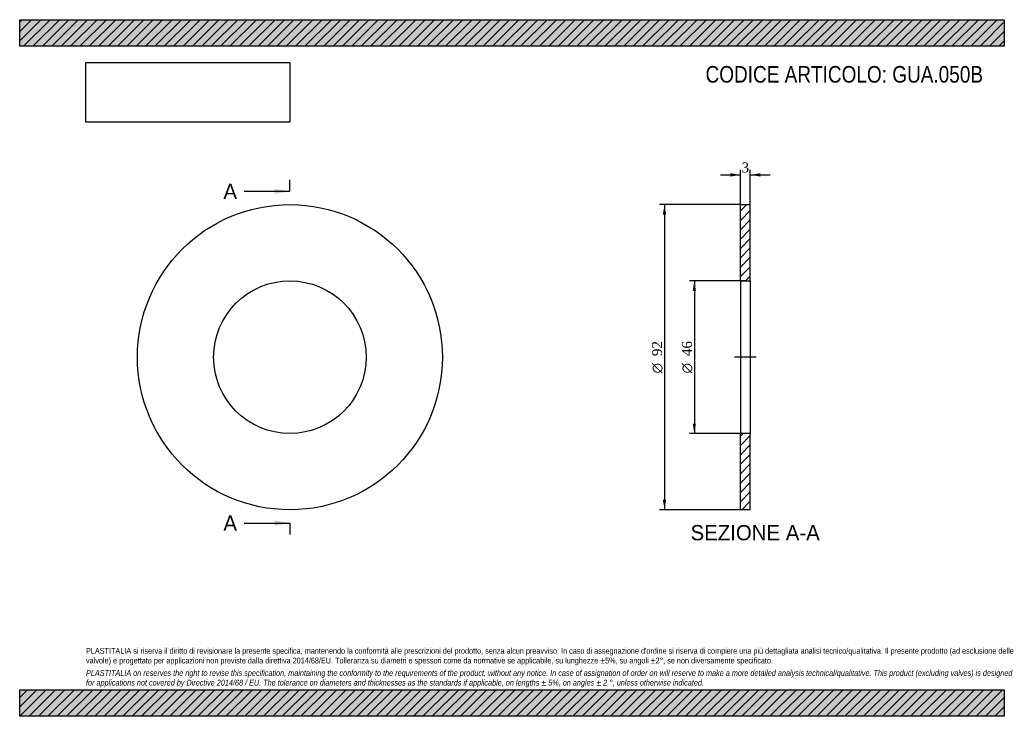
# Model space of a CAD drawing. Header units: millimetres. Extents: x 0 to 297, y 0 to 210.
import ezdxf
from ezdxf.enums import TextEntityAlignment as Align
from ezdxf.lldxf.tags import DXFTag

# ---------------------------------------------------------------- set-up
doc = ezdxf.new("R2010")
doc.units = ezdxf.units.MM
for name, color, linetype in [('Default', 7, 'Continuous'), ('DV2_Default', 7, 'Continuous'), ('GUA.050B', 7, 'Continuous')]:
    doc.layers.add(name, color=color, linetype=linetype)
doc.styles.add('SEACAD_Solid_Edge_ANSI', font='seans.ttf')
doc.styles.add('SEACAD_Solid_Edge_ANSI1_Symbols', font='semeca1.ttf')
doc.styles.add('SEACAD_Times_New_Roman', font='times.ttf')
tags = doc.linetypes.add('CENTER2', pattern=[28.575, 19.05, -3.175, 3.175, -3.175]).pattern_tags.tags
tags[10:11] = [DXFTag(74, 4), DXFTag(75, 0), DXFTag(340, '0'), DXFTag(46, 0.0), DXFTag(50, 0.0), DXFTag(44, 0.0), DXFTag(45, 0.0)]
tags[8:9] = [DXFTag(74, 4), DXFTag(75, 0), DXFTag(340, '0'), DXFTag(46, 0.0), DXFTag(50, 0.0), DXFTag(44, 0.0), DXFTag(45, 0.0)]
tags[6:7] = [DXFTag(74, 4), DXFTag(75, 0), DXFTag(340, '0'), DXFTag(46, 0.0), DXFTag(50, 0.0), DXFTag(44, 0.0), DXFTag(45, 0.0)]
tags[4:5] = [DXFTag(74, 4), DXFTag(75, 0), DXFTag(340, '0'), DXFTag(46, 0.0), DXFTag(50, 0.0), DXFTag(44, 0.0), DXFTag(45, 0.0)]
doc.dimstyles.new('ANSImm', dxfattribs={"dimtxt": 3, "dimasz": 3, "dimexe": 1.5, "dimexo": 0, "dimgap": 0.75, "dimtad": 1, "dimdsep": 46, "dimtxsty": 'SEACAD_Times_New_Roman', "dimblk1": '_SE_FILLED', "dimblk2": '_SE_FILLED', "dimsah": 1, "dimcen": 1.5, "dimazin": 0, "dimtfac": 0.85, "dimtdec": 3, "dimtofl": 0, "dimtmove": 0, "dimatfit": 3, "dimfxl": 1, "dimarcsym": 0})
picture_1 = doc.add_image_def('image1.jpg', size_in_pixel=(4302, 1260))

# ---------------------------------------------------------------- blocks, each defined once
blk = doc.blocks.new('SE')
at = {"layer": 'GUA.050B', "color": 7, "linetype": 'Continuous'}
for radius in [46, 23]:
    blk.add_circle((81.51, 108.26), radius, dxfattribs=at)
blk = doc.blocks.new('SE2')
at = {"color": 7, "linetype": 'Continuous', "style": 'SEACAD_Solid_Edge_ANSI'}
blk.add_text('A', height=4.6, dxfattribs=at).set_placement((61.45, 160.56), align=Align.TOP_LEFT)
blk = doc.blocks.new('SE3')
at = {"color": 7, "linetype": 'Continuous', "style": 'SEACAD_Solid_Edge_ANSI'}
blk.add_text('A', height=4.6, dxfattribs=at).set_placement((61.45, 60.56), align=Align.TOP_LEFT)
blk = doc.blocks.new('SEANNOT_GROUP')
at = {"linetype": 'Continuous'}
blk.add_hatch(color=7, dxfattribs=at).paths.add_polyline_path([(76.91, 157.49), (81.51, 158.26), (76.91, 159.02)])
at = {"color": 7, "linetype": 'Continuous'}
blk.add_lwpolyline([(67.71, 158.26), (81.51, 158.26)], dxfattribs=at)
blk = doc.blocks.new('SEANNOT_GROUP1')
at = {"linetype": 'Continuous'}
blk.add_hatch(color=7, dxfattribs=at).paths.add_polyline_path([(76.91, 57.49), (81.51, 58.26), (76.91, 59.02)])
at = {"color": 7, "linetype": 'Continuous'}
blk.add_lwpolyline([(67.71, 58.26), (81.51, 58.26)], dxfattribs=at)
blk = doc.blocks.new('SE1')
at = {"layer": 'Default', "color": 7, "linetype": 'CENTER2'}
for p, q in [((81.51, 158.26), (81.51, 161.71)), ((81.51, 58.26), (81.51, 54.81))]:
    blk.add_line(p, q, dxfattribs=at)
at = {"layer": 'Default', "color": 7, "linetype": 'CENTER2', "const_width": 0.0001}
blk.add_lwpolyline([(81.51, 158.26), (81.51, 58.26)], dxfattribs=at)
at = {"layer": 'Default'}
for name in ['SE2', 'SEANNOT_GROUP', 'SE3', 'SEANNOT_GROUP1']:
    blk.add_blockref(name, (0, 0), dxfattribs=at)
blk = doc.blocks.new('SE4')
at = {"layer": 'GUA.050B', "linetype": 'Continuous'}
h = blk.add_hatch(dxfattribs=at)
h.set_pattern_fill('LINE', scale=0.62992, angle=45, style=0)
h.paths.add_polyline_path([(220.39, 131.26), (220.39, 154.26), (217.39, 154.26), (217.39, 131.26)])
h = blk.add_hatch(dxfattribs=at)
h.set_pattern_fill('LINE', scale=0.62992, angle=45, style=0)
h.paths.add_polyline_path([(220.39, 62.26), (220.39, 85.26), (217.39, 85.26), (217.39, 62.26)])
at = {"layer": 'DV2_Default', "color": 7, "linetype": 'CENTER2'}
blk.add_line((222.14, 108.26), (215.64, 108.26), dxfattribs=at)
at = {"layer": 'GUA.050B', "color": 7, "linetype": 'Continuous'}
for p, q in [((217.39, 131.26), (217.39, 154.26)), ((217.39, 154.26), (220.39, 154.26)), ((220.39, 131.26), (220.39, 154.26)), ((217.39, 131.26), (217.39, 85.26)), ((217.39, 131.26), (220.39, 131.26)), ((220.39, 131.26), (220.39, 85.26)), ((217.39, 62.26), (217.39, 85.26)), ((220.39, 85.26), (217.39, 85.26)), ((220.39, 62.26), (220.39, 85.26)), ((220.39, 62.26), (217.39, 62.26))]:
    blk.add_line(p, q, dxfattribs=at)
blk = doc.blocks.new('DMBLK3')
at = {"layer": 'Default', "linetype": 'Continuous'}
for points in [[(214.39, 163.71), (214.39, 162.71), (217.39, 163.21)], [(223.39, 163.71), (220.39, 163.21), (223.39, 162.71)]]:
    blk.add_hatch(color=7, dxfattribs=at).paths.add_polyline_path(points)
at = {"layer": 'Default', "color": 7, "linetype": 'Continuous'}
for p, q in [((217.39, 154.26), (217.39, 164.71)), ((220.39, 154.26), (220.39, 164.71)), ((211.39, 163.21), (217.39, 163.21)), ((220.39, 163.21), (226.39, 163.21))]:
    blk.add_line(p, q, dxfattribs=at)
at = {"layer": 'Default', "color": 7, "linetype": 'Continuous', "style": 'SEACAD_Times_New_Roman'}
blk.add_text('3', height=3, dxfattribs=at).set_placement((217.76, 166.96), align=Align.TOP_LEFT)
blk = doc.blocks.new('_SE_FILLED')
at = {"color": 0}
blk.add_line((0, 0), (-1, 0), dxfattribs=at)
blk.add_solid([(0, 0), (-1, -0.1665), (-1, 0.1665), (0, 0)], dxfattribs=at)
blk = doc.blocks.new('GDimGGroup')
at = {"layer": 'Default', "linetype": 'Continuous'}
for points in [[(203, 128.26), (204, 128.26), (203.5, 131.26)], [(203, 88.26), (203.5, 85.26), (204, 88.26)]]:
    blk.add_hatch(color=7, dxfattribs=at).paths.add_polyline_path(points)
at = {"layer": 'Default', "color": 7, "linetype": 'Continuous'}
for p, q in [((218.89, 131.26), (202, 131.26)), ((203.5, 131.26), (203.5, 85.26)), ((218.89, 85.26), (202, 85.26))]:
    blk.add_line(p, q, dxfattribs=at)
for s, style, p in [('46', 'SEACAD_Times_New_Roman', (199.75, 108.59)), ('O', 'SEACAD_Solid_Edge_ANSI1_Symbols', (199.75, 103.37))]:
    blk.add_text(s, height=3, rotation=90, dxfattribs=dict(at, style=style)).set_placement(p, align=Align.TOP_LEFT)
blk = doc.blocks.new('GDimGGroup1')
at = {"layer": 'Default', "linetype": 'Continuous'}
for points in [[(194, 151.26), (195, 151.26), (194.5, 154.26)], [(194, 65.26), (194.5, 62.26), (195, 65.26)]]:
    blk.add_hatch(color=7, dxfattribs=at).paths.add_polyline_path(points)
at = {"layer": 'Default', "color": 7, "linetype": 'Continuous'}
for p, q in [((217.39, 154.26), (193, 154.26)), ((194.5, 154.26), (194.5, 62.26)), ((217.39, 62.26), (193, 62.26))]:
    blk.add_line(p, q, dxfattribs=at)
for s, style, p in [('92', 'SEACAD_Times_New_Roman', (190.75, 108.59)), ('O', 'SEACAD_Solid_Edge_ANSI1_Symbols', (190.75, 103.37))]:
    blk.add_text(s, height=3, rotation=90, dxfattribs=dict(at, style=style)).set_placement(p, align=Align.TOP_LEFT)

msp = doc.modelspace()

# ---------------------------------------------------------------- hatches: boundary and pattern name
at = {"layer": 'Default', "linetype": 'Continuous'}
h = msp.add_hatch(dxfattribs=at)
h.set_pattern_fill('LINE', scale=0.62992, angle=45, style=0)
h.paths.add_polyline_path([(297, 202), (297, 210), (0, 210), (0, 202)])
for points in [[(297, 202), (297, 210), (0, 210), (0, 202)], [(297, 0), (297, 8), (0, 8), (0, 0)]]:
    msp.add_hatch(color=7, dxfattribs=at).paths.add_polyline_path(points)
h = msp.add_hatch(dxfattribs=at)
h.set_pattern_fill('LINE', scale=0.62992, angle=45, style=0)
h.paths.add_polyline_path([(297, 0), (297, 8), (0, 8), (0, 0)])

# ---------------------------------------------------------------- linework, layer by layer
at = {"layer": 'Default', "color": 7, "linetype": 'Continuous'}
for p, q in [((0, 210), (297, 210)), ((0, 202), (0, 210)), ((297, 210), (297, 202)), ((297, 202), (0, 202)), ((0, 8), (297, 8)), ((0, 0), (0, 8)), ((297, 8), (297, 0)), ((297, 0), (0, 0))]:
    msp.add_line(p, q, dxfattribs=at)

# ---------------------------------------------------------------- block references
at = {"layer": 'Default'}
for name in ['SE1', 'SE', 'GDimGGroup1', 'SE4', 'GDimGGroup']:
    msp.add_blockref(name, (0, 0), dxfattribs=at)

# ---------------------------------------------------------------- texts
at = {"layer": 'Default', "color": 7, "linetype": 'Continuous', "style": 'SEACAD_Solid_Edge_ANSI'}
msp.add_text('SEZIONE A-A', height=4.6, dxfattribs=at).set_placement((202.365, 57.658), align=Align.TOP_LEFT)
at = {"layer": 'Default', "attachment_point": 1}
for s, insert, char_height, width in [('{\\fArial Narrow|b0||i0||c0|p34;\\C7;\\H5.;\\W1.;CODICE ARTICOLO: GUA.050B}', (206.881, 196.034), 5, 84.93851), ("{\\fArial Narrow|b0||i0||c0|p34;\\C7;\\H1.75;\\W1.;PLASTITALIA si riserva il diritto di revisionare la presente specifica, mantenendo la conformità alle prescrizioni del prodotto, senza alcun preavviso. In caso di assegnazione d'ordine si riserva di compiere una più dettagliata analisi tecnico/qualitativa. Il presente prodotto (ad esclusione delle \\P}{\\fArial Narrow|b0||i0||c0|p34;\\C7;\\H1.75;\\W1.;valvole) è progettato per applicazioni non previste dalla direttiva 2014/68/EU. Tolleranza su diametri e spessori come da normative se applicabile, su lunghezze ±5%, su angoli ±2°, se non diversamente specificato.\\P}{\\fArial Narrow|b0||i0||c0|p34;\\C7;\\H0.5;\\W1.;   \\P}{\\fArial Narrow|b0||i1||c0|p34;\\C7;\\H1.75;\\W1.;PLASTITALIA on reserves the right to revise this specification, maintaining the conformity to the requirements of the product, without any notice. In case of assignation of order on will reserve to make a more detailed analysis technical/qualitative. This product (excluding valves) is designed \\P}{\\fArial Narrow|b0||i1||c0|p34;\\C7;\\H1.75;\\W1.;for applications not covered by Directive 2014/68 / EU. The tolerance on diameters and thicknesses as the standards if applicable, on lengths ± 5%, on angles ± 2 °, unless otherwise indicated.\\P}", (20, 20.602), 1.75, 257)]:
    msp.add_mtext(s, dxfattribs=dict(at, insert=insert, char_height=char_height, width=width))

# ---------------------------------------------------------------- dimensions: what is measured, and where the dimension line sits
at = {"layer": 'Default', "color": 7, "linetype": 'Continuous'}
dim = msp.add_linear_dim(base=(217.393, 163.21), p1=(217.393, 154.258), p2=(220.393, 154.258), angle=0, text='\\A1;<>', dimstyle='ANSImm', dxfattribs=at)
dim.commit()
dim.dimension.update_dxf_attribs({"geometry": 'DMBLK3', "text_midpoint": (218.893, 163.21), "dimtype": 161})

# ---------------------------------------------------------------- pictures from other files: only their frames are drawn
image = msp.add_image(picture_1, insert=(20, 179.103), size_in_units=(61.457, 18))
image.dxf.flags = 7

doc.saveas('drawing.dxf')
